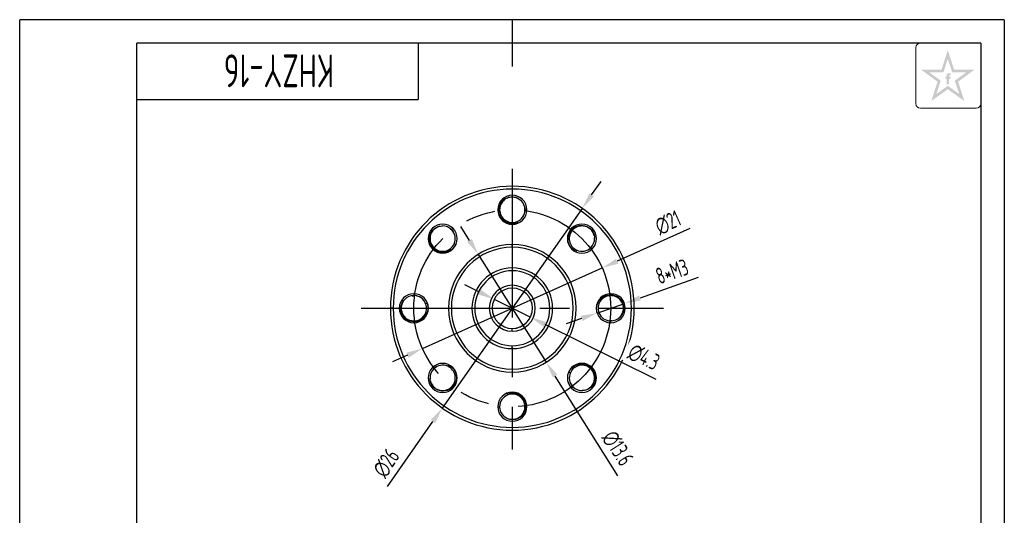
# Model space of a CAD drawing. Header units: inches. Extents: x -13 to 92, y -2 to 146.
# Tile 11 of 11: x -12 to 92, y 93 to 146. Entities that reach past the tile are written whole.
import ezdxf
from ezdxf.enums import TextEntityAlignment as Align

# ---------------------------------------------------------------- set-up
doc = ezdxf.new("R2010")
doc.units = ezdxf.units.IN
doc.header["$LTSCALE"] = 0.5
doc.header["$MEASUREMENT"] = 0
doc.linetypes.add('CENTER', pattern=[50.8, 31.75, -6.35, 6.35, -6.35])
for name, color, linetype in [('1轮廓实线层', 7, 'Continuous'), ('2细线层', 4, 'Continuous'), ('6文字层', 3, 'Continuous'), ('7标注层', 4, 'Continuous'), ('中心线', 1, 'CENTER'), ('图框层', 7, 'Continuous')]:
    doc.layers.add(name, color=color, linetype=linetype)
doc.styles.add('PC_TEXTSTYLE', font='ISOCP.SHX', dxfattribs={"width": 0.707, "bigfont": 'GBCBIG.SHX'})
doc.dimstyles.new('GB_LINEAR', dxfattribs={"dimtxt": 3.5, "dimasz": 3.5, "dimexe": 1, "dimexo": 0, "dimgap": 1.5, "dimtad": 1, "dimdsep": 46, "dimtxsty": 'PC_TEXTSTYLE', "dimcen": 0, "dimclrd": 256, "dimclrt": 3, "dimadec": 0, "dimazin": 2, "dimtp": 0.1, "dimtm": 0.1, "dimtfac": 0.71, "dimtdec": 3, "dimtmove": 0, "dimatfit": 3, "dimfxl": 1, "dimtfill": 1, "dimarcsym": 0})

# ---------------------------------------------------------------- blocks, each defined once
blk = doc.blocks.new('*D2')
at = {"layer": '7标注层', "lineweight": -2}
for p, q in [((58.97, 123.72), (51.21, 120.24)), ((30.45, 110.94), (49.61, 119.53)), ((28.85, 110.22), (27.26, 109.51))]:
    blk.add_line(p, q, dxfattribs=at)
at = {"layer": '7标注层'}
for points in [[(51.09, 120.51), (51.33, 119.98), (49.61, 119.53)], [(28.97, 109.96), (28.73, 110.49), (30.45, 110.94)]]:
    blk.add_solid(points, dxfattribs=at)
at = {"layer": 'Defpoints', "color": 0}
for p in [(49.61, 119.53), (30.45, 110.94)]:
    blk.add_point(p, dxfattribs=at)
at = {"layer": '7标注层', "color": 3, "insert": (56.64, 124.36), "char_height": 1.75, "attachment_point": 5, "rotation": 24.1444, "style": 'PC_TEXTSTYLE', "bg_fill": 3, "box_fill_scale": 1.25, "bg_fill_color": 257, "bg_fill_transparency": 0}
blk.add_mtext('∅21', dxfattribs=at)
blk = doc.blocks.new('*D3')
at = {"layer": '7标注层', "lineweight": -2}
for p, q in [((59.87, 118.5), (53.65, 116.32)), ((49.07, 114.72), (51.99, 115.74)), ((47.42, 114.14), (45.76, 113.57))]:
    blk.add_line(p, q, dxfattribs=at)
at = {"layer": '7标注层'}
for points in [[(53.55, 116.6), (53.74, 116.05), (51.99, 115.74)], [(47.51, 113.87), (47.32, 114.42), (49.07, 114.72)]]:
    blk.add_solid(points, dxfattribs=at)
at = {"layer": 'Defpoints', "color": 0}
for p in [(51.99, 115.74), (49.07, 114.72)]:
    blk.add_point(p, dxfattribs=at)
at = {"layer": '7标注层', "color": 3, "insert": (57.07, 119.15), "char_height": 1.75, "attachment_point": 5, "rotation": 19.2792, "style": 'PC_TEXTSTYLE', "bg_fill": 3, "box_fill_scale": 1.25, "bg_fill_color": 257, "bg_fill_transparency": 0}
blk.add_mtext('8*M3', dxfattribs=at)
blk = doc.blocks.new('*D4')
at = {"layer": '7标注层', "lineweight": -2}
for p, q in [((48.49, 127.31), (49.5, 128.75)), ((47.49, 125.88), (32.57, 104.58)), ((26.72, 96.22), (31.57, 103.15))]:
    blk.add_line(p, q, dxfattribs=at)
at = {"layer": '7标注层'}
for points in [[(48.25, 127.48), (48.73, 127.15), (47.49, 125.88)], [(31.81, 102.98), (31.33, 103.32), (32.57, 104.58)]]:
    blk.add_solid(points, dxfattribs=at)
at = {"layer": 'Defpoints', "color": 0}
for p in [(47.49, 125.88), (32.57, 104.58)]:
    blk.add_point(p, dxfattribs=at)
at = {"layer": '7标注层', "color": 3, "insert": (26.6, 98.73), "char_height": 1.75, "attachment_point": 5, "rotation": 54.9961, "style": 'PC_TEXTSTYLE', "bg_fill": 3, "box_fill_scale": 1.25, "bg_fill_color": 257, "bg_fill_transparency": 0}
blk.add_mtext('∅26', dxfattribs=at)
blk = doc.blocks.new('*D5')
at = {"layer": '7标注层', "lineweight": -2}
for p, q in [((36.53, 116.96), (34.97, 117.74)), ((38.1, 116.19), (41.96, 114.28)), ((55.38, 107.65), (43.53, 113.51))]:
    blk.add_line(p, q, dxfattribs=at)
at = {"layer": '7标注层', "color": 0, "lineweight": -2}
blk.add_arc((40.03, 115.23), 2.15, 270, 347.0696, dxfattribs=at)
at = {"layer": '7标注层'}
for points in [[(36.41, 116.7), (36.66, 117.22), (38.1, 116.19)], [(43.66, 113.77), (43.4, 113.24), (41.96, 114.28)]]:
    blk.add_solid(points, dxfattribs=at)
at = {"layer": 'Defpoints', "color": 0}
for p in [(38.1, 116.19), (41.96, 114.28)]:
    blk.add_point(p, dxfattribs=at)
at = {"layer": '7标注层', "color": 3, "insert": (54.06, 110.02), "char_height": 1.75, "attachment_point": 5, "rotation": 333.7148, "style": 'PC_TEXTSTYLE', "bg_fill": 3, "box_fill_scale": 1.25, "bg_fill_color": 257, "bg_fill_transparency": 0}
blk.add_mtext('∅4.3', dxfattribs=at)
blk = doc.blocks.new('*D6')
at = {"layer": '7标注层', "lineweight": -2}
for p, q in [((35.47, 122.46), (34.54, 123.94)), ((36.4, 120.98), (43.66, 109.48)), ((51.3, 97.38), (44.59, 108))]:
    blk.add_line(p, q, dxfattribs=at)
at = {"layer": '7标注层'}
for points in [[(35.22, 122.31), (35.72, 122.62), (36.4, 120.98)], [(44.84, 108.16), (44.35, 107.85), (43.66, 109.48)]]:
    blk.add_solid(points, dxfattribs=at)
at = {"layer": 'Defpoints', "color": 0}
for p in [(36.4, 120.98), (43.66, 109.48)]:
    blk.add_point(p, dxfattribs=at)
at = {"layer": '7标注层', "color": 3, "insert": (51.27, 100.3), "char_height": 1.75, "attachment_point": 5, "rotation": 302.2481, "style": 'PC_TEXTSTYLE', "bg_fill": 3, "box_fill_scale": 1.25, "bg_fill_color": 257, "bg_fill_transparency": 0}
blk.add_mtext('∅13.6', dxfattribs=at)
blk = doc.blocks.new('ZwmFrameMain_A4^_^无分区图框^_^portrait')
at = {"layer": '1轮廓实线层'}
for p, q in [((80, 292), (80, 282)), ((0, 0), (0, 287)), ((180, 287), (0, 287)), ((180, 287), (180, 0)), ((-25, 143.5), (5, 143.5)), ((185, 143.5), (175, 143.5)), ((80, -5), (80, 5)), ((0, 0), (180, 0))]:
    blk.add_line(p, q, dxfattribs=at)
at = {"layer": '2细线层'}
for p, q in [((-25, -5), (-25, 292)), ((185, 292), (-25, 292)), ((185, 292), (185, -5)), ((-25, -5), (185, -5))]:
    blk.add_line(p, q, dxfattribs=at)
blk = doc.blocks.new('ZwmFrameMain_图样代号')
at = {"layer": '2细线层', "linetype": 'Continuous'}
for p in [(60, 0), (0, -12)]:
    blk.add_line(p, (60, -12), dxfattribs=at)
at = {"layer": '6文字层', "style": 'PC_TEXTSTYLE', "width": 2.827942}
blk.add_attdef('图样代号', text='', height=7, rotation=180, dxfattribs=at).set_placement((58.24, -2.4), (2.35, -2.4), align=Align.FIT)

msp = doc.modelspace()

# ---------------------------------------------------------------- hatches: boundary and pattern name
at = {"layer": '6文字层', "lineweight": 5}
h = msp.add_hatch(color=2, dxfattribs=at)
edge = h.paths.add_edge_path(flags=0)
edge.add_line((86.586, 139.709), (86.784, 139.709))
edge.add_line((86.784, 139.709), (86.784, 139.922))
edge.add_line((86.784, 139.922), (86.588, 139.922))
edge.add_line((86.588, 139.922), (86.588, 140.027))
edge.add_spline(control_points=[(86.588, 140.027), (86.588, 140.039), (86.588, 140.087), (86.682, 140.072), (86.741, 140.063), (86.775, 140.055), (86.788, 140.051)], knot_values=[0, 0, 0, 0, 1.4943482, 5.8188355, 8.4876202, 10.3632598, 10.3632598, 10.3632598, 10.3632598], degree=3, periodic=0)
edge.add_line((86.788, 140.051), (86.788, 140.269))
edge.add_spline(control_points=[(86.788, 140.269), (86.753, 140.278), (86.666, 140.298), (86.542, 140.309), (86.428, 140.257), (86.37, 140.185), (86.36, 140.13), (86.357, 140.114)], knot_values=[0, 0, 0, 0, 4.9341397, 11.9452686, 16.0265909, 21.3569295, 23.4510995, 23.4510995, 23.4510995, 23.4510995], degree=3, periodic=0)
edge.add_line((86.357, 140.114), (86.357, 139.922))
edge.add_line((86.357, 139.922), (86.214, 139.922))
edge.add_line((86.214, 139.922), (86.214, 139.709))
edge.add_line((86.214, 139.709), (86.359, 139.709))
edge.add_line((86.359, 139.709), (86.359, 139.114))
edge.add_line((86.359, 139.114), (86.586, 139.114))
edge.add_line((86.586, 139.114), (86.586, 139.709))
h.paths.add_polyline_path([(89.314, 140.666), (87.144, 140.666), (86.474, 142.737), (85.804, 140.666), (83.634, 140.666), (85.381, 139.393), (84.711, 137.328), (86.474, 138.59), (88.237, 137.328), (87.567, 139.393)])
h.paths.add_polyline_path([(87.231, 139.498), (87.697, 138.062), (86.474, 138.957), (85.251, 138.062), (85.717, 139.498), (84.49, 140.393), (86.006, 140.393), (86.474, 141.837), (86.942, 140.393), (88.457, 140.393)], flags=16)

# ---------------------------------------------------------------- linework, layer by layer
at = {"color": 7, "linetype": 'Continuous', "lineweight": 25}
for p, q in [((40.972, 126.698), (40.916, 126.744)), ((38.481, 125.733), (38.588, 125.733)), ((41.365, 125.899), (41.368, 125.647)), ((41.581, 125.733), (41.381, 125.733)), ((32.589, 124.006), (32.517, 123.999)), ((40.514, 124.472), (40.575, 124.314)), ((33.432, 123.718), (33.613, 123.542)), ((33.702, 123.754), (33.561, 123.612)), ((46.36, 123.754), (46.435, 123.678)), ((33.839, 122.108), (33.995, 122.039)), ((40.031, 121.733), (40.031, 122.033)), ((48.516, 121.832), (48.34, 121.651)), ((48.804, 122.675), (48.797, 122.747)), ((31.51, 121.562), (31.586, 121.637)), ((46.906, 121.425), (46.837, 121.269)), ((48.552, 121.562), (48.41, 121.703)), ((40.031, 119.533), (40.031, 119.233)), ((40.031, 117.683), (40.031, 117.383)), ((29.365, 116.567), (29.617, 116.57)), ((29.531, 116.783), (29.531, 116.583)), ((50.531, 116.783), (50.531, 116.676)), ((28.566, 116.174), (28.52, 116.118)), ((30.792, 115.716), (30.95, 115.777)), ((27.331, 115.233), (27.031, 115.233)), ((49.27, 114.75), (49.112, 114.689)), ((52.731, 115.233), (53.031, 115.233)), ((29.531, 113.683), (29.531, 113.79)), ((50.697, 113.899), (50.445, 113.896)), ((50.531, 113.683), (50.531, 113.883)), ((51.496, 114.292), (51.542, 114.348)), ((40.031, 112.783), (40.031, 113.083)), ((40.031, 110.933), (40.031, 111.233)), ((31.51, 108.904), (31.652, 108.763)), ((31.546, 108.634), (31.722, 108.815)), ((33.156, 109.041), (33.225, 109.197)), ((40.031, 108.733), (40.031, 108.433)), ((46.223, 108.358), (46.067, 108.427)), ((48.552, 108.904), (48.476, 108.829)), ((31.258, 107.791), (31.265, 107.719)), ((33.702, 106.712), (33.627, 106.788)), ((39.548, 105.994), (39.487, 106.152)), ((46.36, 106.712), (46.501, 106.854)), ((46.63, 106.748), (46.449, 106.924)), ((47.473, 106.46), (47.545, 106.467)), ((38.481, 104.733), (38.681, 104.733)), ((38.697, 104.567), (38.694, 104.819)), ((41.581, 104.733), (41.474, 104.733)), ((39.09, 103.768), (39.146, 103.722))]:
    msp.add_line(p, q, dxfattribs=at)
for centre, radius, start, end in [((40.031, 115.233), 13, 0, 180), ((40.031, 115.233), 12.7, 0, 180), ((40.031, 125.733), 1.55, 0, 180), ((40.031, 125.733), 1.35, 0, 46.17646), ((40.031, 125.733), 1.55, 180, 0), ((40.031, 125.733), 1.35, 290.97646, 0), ((32.606, 122.658), 1.55, 45, 225), ((32.606, 122.658), 1.35, 45, 91.17646), ((47.456, 122.658), 1.55, 315, 135), ((32.606, 122.658), 1.55, 225, 45), ((32.606, 122.658), 1.35, 335.97646, 45), ((47.456, 122.658), 1.55, 135, 315), ((40.031, 115.233), 6.8, 90, 270), ((40.031, 115.233), 6.8, 270, 90), ((47.456, 122.658), 1.35, 315, 1.17646), ((40.031, 115.233), 6.5, 90, 270), ((40.031, 115.233), 6.5, 270, 90), ((47.456, 122.658), 1.35, 245.97646, 315), ((40.031, 115.233), 4.3, 90, 270), ((40.031, 115.233), 4, 90, 270), ((40.031, 115.233), 4.3, 270, 90), ((40.031, 115.233), 4, 270, 90), ((40.031, 115.233), 2.45, 90, 270), ((40.031, 115.233), 2.45, 270, 90), ((29.531, 115.233), 1.55, 90, 270), ((29.531, 115.233), 1.35, 90, 136.17646), ((29.531, 115.233), 1.55, 270, 90), ((29.531, 115.233), 1.35, 20.97646, 90), ((40.031, 115.233), 2.15, 90, 270), ((40.031, 115.233), 2.15, 270, 90), ((50.531, 115.233), 1.55, 90, 270), ((50.531, 115.233), 1.55, 270, 90), ((40.031, 115.233), 13, 180, 0), ((40.031, 115.233), 12.7, 180, 0), ((50.531, 115.233), 1.35, 200.97646, 270), ((50.531, 115.233), 1.35, 270, 316.17646), ((32.606, 107.808), 1.55, 315, 135), ((47.456, 107.808), 1.55, 45, 225), ((32.606, 107.808), 1.55, 135, 315), ((32.606, 107.808), 1.35, 135, 181.17646), ((32.606, 107.808), 1.35, 65.97646, 135), ((47.456, 107.808), 1.35, 155.97646, 225), ((47.456, 107.808), 1.55, 225, 45), ((40.031, 104.733), 1.55, 0, 180), ((47.456, 107.808), 1.35, 225, 271.17646), ((40.031, 104.733), 1.35, 110.97646, 180), ((40.031, 104.733), 1.55, 180, 0), ((40.031, 104.733), 1.35, 180, 226.17646)]:
    msp.add_arc(centre, radius, start, end, dxfattribs=at)
for points, knots in [([(38.588, 125.733), (38.596, 126.014), (38.688, 126.289), (39.005, 126.742), (39.23, 126.918), (39.736, 127.117), (40.017, 127.14), (40.54, 127.028), (40.782, 126.895), (40.966, 126.707)], [0, 0, 0, 0, 0.25, 0.25, 0.5, 0.5, 0.75, 0.75, 1, 1, 1, 1]), ([(40.742, 126.876), (40.679, 126.913), (40.539, 126.995), (40.296, 127.065), (40.031, 127.092), (39.766, 127.066), (39.511, 126.988), (39.276, 126.863), (39.07, 126.694), (38.901, 126.488), (38.776, 126.253), (38.696, 125.998), (38.686, 125.821), (38.681, 125.733)], [0, 0, 0, 0, 0.0770122, 0.169311, 0.2616098, 0.3539086, 0.4462073, 0.5385061, 0.6308049, 0.7231037, 0.8154024, 0.9077012, 1, 1, 1, 1]), ([(40.575, 124.314), (40.344, 124.232), (40.094, 124.208), (39.614, 124.278), (39.385, 124.372), (38.998, 124.653), (38.841, 124.84), (38.633, 125.264), (38.582, 125.5), (38.588, 125.733)], [0, 0, 0, 0, 0.25, 0.25, 0.5, 0.5, 0.75, 0.75, 1, 1, 1, 1]), ([(38.681, 125.733), (38.681, 125.515), (38.735, 125.297), (38.938, 124.912), (39.087, 124.744), (39.446, 124.497), (39.656, 124.418), (40.088, 124.367), (40.311, 124.394), (40.514, 124.472)], [0, 0, 0, 0, 0.25, 0.25, 0.5, 0.5, 0.75, 0.75, 1, 1, 1, 1]), ([(41.327, 125.379), (41.337, 125.409), (41.375, 125.523), (41.379, 125.644), (41.381, 125.733)], [0, 0, 0, 0, 0.2642999, 1, 1, 1, 1]), ([(31.586, 121.637), (31.393, 121.841), (31.263, 122.101), (31.168, 122.646), (31.202, 122.929), (31.419, 123.428), (31.602, 123.642), (32.05, 123.933), (32.316, 124.01), (32.579, 124.007)], [0, 0, 0, 0, 0.25, 0.25, 0.5, 0.5, 0.75, 0.75, 1, 1, 1, 1]), ([(32.301, 123.969), (32.23, 123.95), (32.073, 123.909), (31.852, 123.786), (31.646, 123.619), (31.477, 123.412), (31.351, 123.178), (31.274, 122.923), (31.248, 122.658), (31.274, 122.392), (31.352, 122.138), (31.475, 121.901), (31.593, 121.769), (31.652, 121.703)], [0, 0, 0, 0, 0.0770122, 0.169311, 0.2616098, 0.3539086, 0.4462073, 0.5385061, 0.6308049, 0.7231037, 0.8154024, 0.9077012, 1, 1, 1, 1]), ([(46.435, 123.678), (46.639, 123.871), (46.899, 124.001), (47.444, 124.096), (47.727, 124.062), (48.226, 123.845), (48.44, 123.662), (48.731, 123.214), (48.808, 122.948), (48.805, 122.685)], [0, 0, 0, 0, 0.25, 0.25, 0.5, 0.5, 0.75, 0.75, 1, 1, 1, 1]), ([(48.767, 122.963), (48.748, 123.034), (48.707, 123.191), (48.584, 123.412), (48.417, 123.618), (48.21, 123.787), (47.976, 123.913), (47.721, 123.99), (47.456, 124.016), (47.19, 123.99), (46.936, 123.912), (46.699, 123.789), (46.567, 123.671), (46.501, 123.612)], [0, 0, 0, 0, 0.0770122, 0.169311, 0.2616098, 0.3539086, 0.4462073, 0.5385061, 0.6308049, 0.7231037, 0.8154024, 0.9077012, 1, 1, 1, 1]), ([(33.774, 123.324), (33.759, 123.352), (33.705, 123.46), (33.622, 123.548), (33.561, 123.612)], [0, 0, 0, 0, 0.2642999, 1, 1, 1, 1]), ([(46.837, 121.269), (46.615, 121.375), (46.422, 121.535), (46.132, 121.923), (46.036, 122.152), (45.962, 122.624), (45.983, 122.868), (46.135, 123.315), (46.266, 123.518), (46.435, 123.678)], [0, 0, 0, 0, 0.25, 0.25, 0.5, 0.5, 0.75, 0.75, 1, 1, 1, 1]), ([(46.501, 123.612), (46.347, 123.458), (46.231, 123.266), (46.102, 122.85), (46.089, 122.626), (46.168, 122.198), (46.26, 121.993), (46.53, 121.651), (46.707, 121.513), (46.906, 121.425)], [0, 0, 0, 0, 0.25, 0.25, 0.5, 0.5, 0.75, 0.75, 1, 1, 1, 1]), ([(33.995, 122.039), (33.889, 121.817), (33.729, 121.624), (33.341, 121.334), (33.112, 121.238), (32.64, 121.164), (32.396, 121.185), (31.949, 121.337), (31.746, 121.468), (31.586, 121.637)], [0, 0, 0, 0, 0.25, 0.25, 0.5, 0.5, 0.75, 0.75, 1, 1, 1, 1]), ([(31.652, 121.703), (31.806, 121.549), (31.998, 121.433), (32.414, 121.304), (32.638, 121.291), (33.066, 121.37), (33.271, 121.462), (33.613, 121.732), (33.751, 121.909), (33.839, 122.108)], [0, 0, 0, 0, 0.25, 0.25, 0.5, 0.5, 0.75, 0.75, 1, 1, 1, 1]), ([(48.122, 121.49), (48.15, 121.505), (48.258, 121.559), (48.346, 121.642), (48.41, 121.703)], [0, 0, 0, 0, 0.2642999, 1, 1, 1, 1]), ([(29.885, 116.529), (29.855, 116.539), (29.741, 116.577), (29.62, 116.581), (29.531, 116.583)], [0, 0, 0, 0, 0.2642999, 1, 1, 1, 1]), ([(49.112, 114.689), (49.03, 114.92), (49.006, 115.17), (49.076, 115.65), (49.169, 115.879), (49.451, 116.266), (49.638, 116.423), (50.062, 116.631), (50.298, 116.682), (50.531, 116.676)], [0, 0, 0, 0, 0.25, 0.25, 0.5, 0.5, 0.75, 0.75, 1, 1, 1, 1]), ([(50.531, 116.583), (50.313, 116.583), (50.095, 116.529), (49.71, 116.326), (49.542, 116.177), (49.295, 115.818), (49.216, 115.608), (49.165, 115.176), (49.192, 114.953), (49.27, 114.75)], [0, 0, 0, 0, 0.25, 0.25, 0.5, 0.5, 0.75, 0.75, 1, 1, 1, 1]), ([(50.531, 116.676), (50.812, 116.668), (51.087, 116.576), (51.54, 116.259), (51.716, 116.034), (51.915, 115.528), (51.938, 115.247), (51.826, 114.724), (51.693, 114.482), (51.505, 114.298)], [0, 0, 0, 0, 0.25, 0.25, 0.5, 0.5, 0.75, 0.75, 1, 1, 1, 1]), ([(51.674, 114.522), (51.711, 114.585), (51.793, 114.726), (51.863, 114.968), (51.89, 115.233), (51.864, 115.498), (51.786, 115.753), (51.661, 115.988), (51.492, 116.194), (51.286, 116.363), (51.051, 116.488), (50.796, 116.568), (50.619, 116.578), (50.531, 116.583)], [0, 0, 0, 0, 0.0770122, 0.169311, 0.2616098, 0.3539086, 0.4462073, 0.5385061, 0.6308049, 0.7231037, 0.8154024, 0.9077012, 1, 1, 1, 1]), ([(29.531, 113.79), (29.25, 113.798), (28.975, 113.89), (28.522, 114.207), (28.346, 114.432), (28.147, 114.938), (28.124, 115.219), (28.236, 115.742), (28.369, 115.984), (28.557, 116.168)], [0, 0, 0, 0, 0.25, 0.25, 0.5, 0.5, 0.75, 0.75, 1, 1, 1, 1]), ([(28.388, 115.944), (28.351, 115.881), (28.269, 115.741), (28.199, 115.498), (28.172, 115.233), (28.198, 114.968), (28.276, 114.713), (28.401, 114.478), (28.57, 114.272), (28.776, 114.103), (29.011, 113.978), (29.266, 113.898), (29.443, 113.888), (29.531, 113.883)], [0, 0, 0, 0, 0.0770122, 0.169311, 0.2616098, 0.3539086, 0.4462073, 0.5385061, 0.6308049, 0.7231037, 0.8154024, 0.9077012, 1, 1, 1, 1]), ([(30.95, 115.777), (31.032, 115.546), (31.056, 115.296), (30.986, 114.816), (30.893, 114.587), (30.611, 114.2), (30.424, 114.043), (30, 113.835), (29.764, 113.784), (29.531, 113.79)], [0, 0, 0, 0, 0.25, 0.25, 0.5, 0.5, 0.75, 0.75, 1, 1, 1, 1]), ([(29.531, 113.883), (29.749, 113.883), (29.967, 113.937), (30.352, 114.14), (30.52, 114.289), (30.767, 114.648), (30.846, 114.858), (30.897, 115.29), (30.87, 115.513), (30.792, 115.716)], [0, 0, 0, 0, 0.25, 0.25, 0.5, 0.5, 0.75, 0.75, 1, 1, 1, 1]), ([(50.177, 113.937), (50.207, 113.927), (50.321, 113.889), (50.442, 113.885), (50.531, 113.883)], [0, 0, 0, 0, 0.2642999, 1, 1, 1, 1]), ([(46.067, 108.427), (46.173, 108.649), (46.333, 108.842), (46.721, 109.132), (46.95, 109.228), (47.422, 109.302), (47.666, 109.281), (48.113, 109.129), (48.316, 108.998), (48.476, 108.829)], [0, 0, 0, 0, 0.25, 0.25, 0.5, 0.5, 0.75, 0.75, 1, 1, 1, 1]), ([(31.94, 108.976), (31.912, 108.961), (31.804, 108.908), (31.716, 108.824), (31.652, 108.763)], [0, 0, 0, 0, 0.2642999, 1, 1, 1, 1]), ([(33.561, 106.854), (33.715, 107.008), (33.831, 107.2), (33.96, 107.616), (33.973, 107.84), (33.894, 108.268), (33.802, 108.473), (33.532, 108.815), (33.355, 108.953), (33.156, 109.041)], [0, 0, 0, 0, 0.25, 0.25, 0.5, 0.5, 0.75, 0.75, 1, 1, 1, 1]), ([(33.225, 109.197), (33.447, 109.091), (33.64, 108.931), (33.93, 108.543), (34.026, 108.314), (34.1, 107.842), (34.079, 107.598), (33.927, 107.151), (33.796, 106.948), (33.627, 106.788)], [0, 0, 0, 0, 0.25, 0.25, 0.5, 0.5, 0.75, 0.75, 1, 1, 1, 1]), ([(48.41, 108.763), (48.256, 108.917), (48.064, 109.033), (47.648, 109.162), (47.424, 109.176), (46.996, 109.096), (46.791, 109.004), (46.449, 108.734), (46.311, 108.557), (46.223, 108.358)], [0, 0, 0, 0, 0.25, 0.25, 0.5, 0.5, 0.75, 0.75, 1, 1, 1, 1]), ([(48.476, 108.829), (48.669, 108.625), (48.799, 108.365), (48.894, 107.82), (48.86, 107.537), (48.643, 107.038), (48.46, 106.824), (48.012, 106.533), (47.746, 106.456), (47.483, 106.459)], [0, 0, 0, 0, 0.25, 0.25, 0.5, 0.5, 0.75, 0.75, 1, 1, 1, 1]), ([(47.761, 106.497), (47.832, 106.516), (47.989, 106.557), (48.21, 106.68), (48.416, 106.847), (48.585, 107.054), (48.711, 107.288), (48.788, 107.543), (48.814, 107.808), (48.788, 108.074), (48.71, 108.328), (48.587, 108.565), (48.469, 108.697), (48.41, 108.763)], [0, 0, 0, 0, 0.0770122, 0.169311, 0.2616098, 0.3539086, 0.4462073, 0.5385061, 0.6308049, 0.7231037, 0.8154024, 0.9077012, 1, 1, 1, 1]), ([(33.627, 106.788), (33.423, 106.595), (33.163, 106.465), (32.618, 106.37), (32.335, 106.404), (31.836, 106.621), (31.622, 106.804), (31.331, 107.252), (31.254, 107.518), (31.257, 107.781)], [0, 0, 0, 0, 0.25, 0.25, 0.5, 0.5, 0.75, 0.75, 1, 1, 1, 1]), ([(31.295, 107.503), (31.314, 107.432), (31.355, 107.275), (31.478, 107.054), (31.645, 106.848), (31.852, 106.679), (32.086, 106.553), (32.341, 106.476), (32.606, 106.45), (32.872, 106.476), (33.126, 106.554), (33.363, 106.677), (33.495, 106.795), (33.561, 106.854)], [0, 0, 0, 0, 0.0770122, 0.169311, 0.2616098, 0.3539086, 0.4462073, 0.5385061, 0.6308049, 0.7231037, 0.8154024, 0.9077012, 1, 1, 1, 1]), ([(46.288, 107.142), (46.303, 107.114), (46.357, 107.006), (46.44, 106.918), (46.501, 106.854)], [0, 0, 0, 0, 0.2642999, 1, 1, 1, 1]), ([(39.487, 106.152), (39.718, 106.234), (39.968, 106.258), (40.448, 106.188), (40.677, 106.095), (41.064, 105.813), (41.221, 105.626), (41.429, 105.202), (41.48, 104.966), (41.474, 104.733)], [0, 0, 0, 0, 0.25, 0.25, 0.5, 0.5, 0.75, 0.75, 1, 1, 1, 1]), ([(41.381, 104.733), (41.381, 104.951), (41.327, 105.169), (41.124, 105.554), (40.975, 105.722), (40.616, 105.969), (40.406, 106.048), (39.974, 106.099), (39.751, 106.072), (39.548, 105.994)], [0, 0, 0, 0, 0.25, 0.25, 0.5, 0.5, 0.75, 0.75, 1, 1, 1, 1]), ([(38.735, 105.087), (38.725, 105.057), (38.687, 104.943), (38.683, 104.822), (38.681, 104.733)], [0, 0, 0, 0, 0.2642999, 1, 1, 1, 1]), ([(41.474, 104.733), (41.466, 104.452), (41.374, 104.177), (41.057, 103.724), (40.832, 103.548), (40.326, 103.349), (40.045, 103.326), (39.522, 103.438), (39.28, 103.571), (39.096, 103.759)], [0, 0, 0, 0, 0.25, 0.25, 0.5, 0.5, 0.75, 0.75, 1, 1, 1, 1]), ([(39.32, 103.59), (39.383, 103.553), (39.524, 103.471), (39.766, 103.401), (40.031, 103.374), (40.296, 103.4), (40.551, 103.478), (40.786, 103.603), (40.992, 103.772), (41.161, 103.978), (41.286, 104.213), (41.366, 104.468), (41.376, 104.645), (41.381, 104.733)], [0, 0, 0, 0, 0.0770122, 0.169311, 0.2616098, 0.3539086, 0.4462073, 0.5385061, 0.6308049, 0.7231037, 0.8154024, 0.9077012, 1, 1, 1, 1])]:
    msp.add_open_spline(points, degree=3, knots=knots, dxfattribs=at)
at = {"layer": '6文字层', "color": 212, "lineweight": 5}
for p, q in [((83.055, 137.058), (83.055, 143.001)), ((83.553, 143.5), (90, 143.5)), ((90, 143.5), (90, 137.058)), ((89.501, 136.56), (83.553, 136.56))]:
    msp.add_line(p, q, dxfattribs=at)
for centre, start, end in [((83.553, 143.001), 90, 180), ((83.553, 137.058), 180, 270), ((89.501, 137.058), 270, 0)]:
    msp.add_arc(centre, 0.499, start, end, dxfattribs=at)
at = {"layer": '中心线'}
for p, q in [((40.031, 130.108), (40.031, 100.189)), ((23.911, 115.233), (56.151, 115.233))]:
    msp.add_line(p, q, dxfattribs=at)
msp.add_circle((40.031, 115.233), 10.5, dxfattribs=at)

# ---------------------------------------------------------------- block references
at = {"layer": '图框层'}
ref = msp.add_blockref('ZwmFrameMain_图样代号', (0, 143.5), dxfattribs=dict(at, xscale=0.5, yscale=0.5, zscale=0.5))
ref.add_attrib('图样代号', 'KHZY-16', dxfattribs={"layer": '6文字层', "height": 3.5, "rotation": 180, "style": 'PC_TEXTSTYLE', "width": 0.707}).set_placement((15.146, 142.298), align=Align.CENTER)

# ---------------------------------------------------------------- next in the draw order: dimensions: what is measured, and where the dimension line sits
at = {"layer": '7标注层'}
dim = msp.add_diameter_dim_2p(p1=(30.45, 110.938), p2=(49.612, 119.528), dimstyle='GB_LINEAR', override={"dimscale": 0.5, "dimtvp": 0.1, "dimtfill": 1, "dimtfillclr": 0}, dxfattribs=at)
dim.commit()
dim.dimension.update_dxf_attribs({"geometry": '*D2', "text_midpoint": (57.27, 122.96), "dimtype": 163})

# ---------------------------------------------------------------- next in the draw order: dimensions: what is measured, and where the dimension line sits
dim = msp.add_diameter_dim_2p(p1=(49.068, 114.721), p2=(51.994, 115.745), text='8*M3', dimstyle='GB_LINEAR', override={"dimscale": 0.5, "dimtvp": 0.1, "dimtfill": 1, "dimtfillclr": 0}, dxfattribs=at)
dim.commit()
dim.dimension.update_dxf_attribs({"geometry": '*D3', "text_midpoint": (56.914, 117.466), "dimtype": 163})

# ---------------------------------------------------------------- next in the draw order: dimensions: what is measured, and where the dimension line sits
dim = msp.add_diameter_dim_2p(p1=(47.488, 125.881), p2=(32.574, 104.585), dimstyle='GB_LINEAR', override={"dimscale": 0.5, "dimtvp": 0.1, "dimtfill": 1, "dimtfillclr": 0}, dxfattribs=at)
dim.commit()
dim.dimension.update_dxf_attribs({"geometry": '*D4', "text_midpoint": (27.857, 97.849), "dimtype": 163})

# ---------------------------------------------------------------- next in the draw order: dimensions: what is measured, and where the dimension line sits
dim = msp.add_diameter_dim_2p(p1=(38.103, 116.185), p2=(41.959, 114.281), dimstyle='GB_LINEAR', override={"dimscale": 0.5, "dimtvp": 0.1, "dimtfill": 1, "dimtfillclr": 0}, dxfattribs=at)
dim.commit()
dim.dimension.update_dxf_attribs({"geometry": '*D5', "text_midpoint": (53.375, 108.642), "dimtype": 163})

# ---------------------------------------------------------------- next in the draw order: dimensions: what is measured, and where the dimension line sits
dim = msp.add_diameter_dim_2p(p1=(36.403, 120.984), p2=(43.659, 109.482), dimstyle='GB_LINEAR', override={"dimscale": 0.5, "dimtvp": 0.1, "dimtfill": 1, "dimtfillclr": 0}, dxfattribs=at)
dim.commit()
dim.dimension.update_dxf_attribs({"geometry": '*D6', "text_midpoint": (49.973, 99.475), "dimtype": 163})

# ---------------------------------------------------------------- next in the draw order: block references
at = {"layer": '图框层', "xscale": 0.5, "yscale": 0.5, "zscale": 0.5}
msp.add_blockref('ZwmFrameMain_A4^_^无分区图框^_^portrait', (0, 0), dxfattribs=at)

doc.saveas('drawing.dxf')
